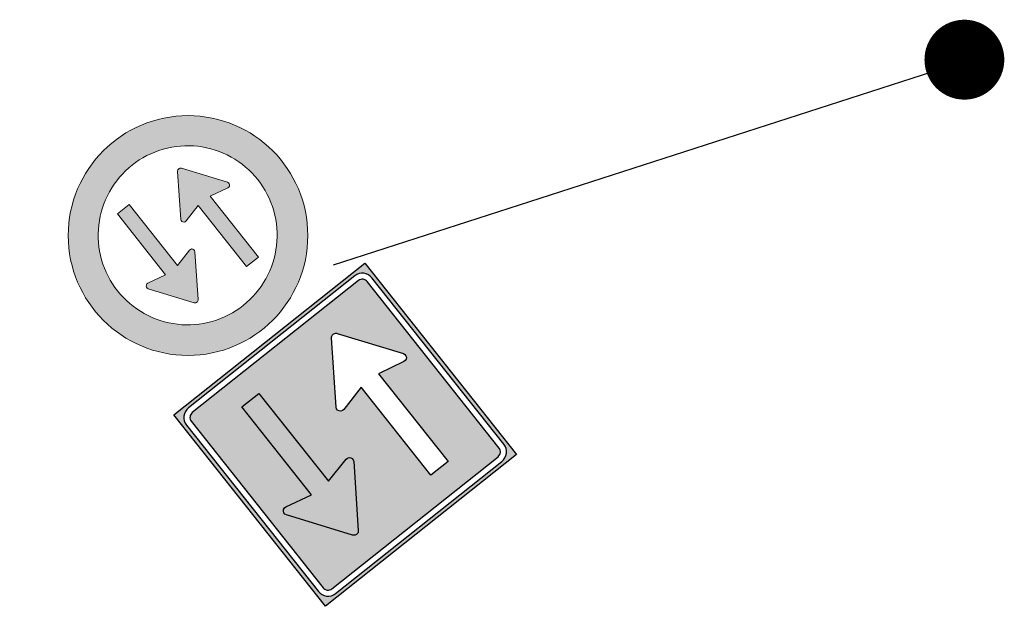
# Model space of a CAD drawing. Header units: metres. Extents: x 197090 to 197675, y 354829 to 355564.
# Tile 10 of 12: x 197272.3 to 197284.63, y 355305.24 to 355312.58. Entities that reach past the tile are written whole.
import ezdxf

# ---------------------------------------------------------------- set-up
doc = ezdxf.new("R2010")
doc.units = ezdxf.units.M
doc.layers.get('0').update_dxf_attribs({"lineweight": 25})

# ---------------------------------------------------------------- blocks, each defined once
blk = doc.blocks.new('F05')
h = blk.add_hatch(color=10)
h.paths.add_polyline_path([(0.374, -0.0016), (0.3736, -0.0201), (0.3723, -0.0384), (0.37, -0.0565), (0.3669, -0.0744), (0.3629, -0.0922), (0.358, -0.1098), (0.3523, -0.1273), (0.3456, -0.1445), (0.3381, -0.1614), (0.3299, -0.1778), (0.3209, -0.1937), (0.3111, -0.2091), (0.3006, -0.224), (0.2894, -0.2384), (0.2774, -0.2523), (0.2646, -0.2657), (0.2513, -0.2785), (0.2374, -0.2905), (0.223, -0.3017), (0.2081, -0.3122), (0.1927, -0.3219), (0.1768, -0.3309), (0.1604, -0.3392), (0.1434, -0.3467), (0.1262, -0.3533), (0.1088, -0.3591), (0.0912, -0.364), (0.0734, -0.368), (0.0554, -0.3711), (0.0373, -0.3733), (0.019, -0.3746), (0.0005, -0.3751), (-0.0179, -0.3746), (-0.0362, -0.3733), (-0.0544, -0.3711), (-0.0723, -0.368), (-0.0901, -0.364), (-0.1077, -0.3591), (-0.1251, -0.3533), (-0.1424, -0.3467), (-0.1593, -0.3392), (-0.1757, -0.3309), (-0.1916, -0.3219), (-0.207, -0.3122), (-0.2219, -0.3017), (-0.2363, -0.2905), (-0.2502, -0.2785), (-0.2636, -0.2657), (-0.2763, -0.2523), (-0.2883, -0.2384), (-0.2996, -0.224), (-0.3101, -0.2091), (-0.3198, -0.1937), (-0.3288, -0.1778), (-0.3371, -0.1614), (-0.3445, -0.1445), (-0.3512, -0.1273), (-0.357, -0.1098), (-0.3619, -0.0922), (-0.3659, -0.0744), (-0.369, -0.0565), (-0.3712, -0.0384), (-0.3725, -0.0201), (-0.373, -0.0016), (-0.3725, 0.0169), (-0.3712, 0.0352), (-0.369, 0.0533), (-0.3659, 0.0713), (-0.3619, 0.089), (-0.357, 0.1067), (-0.3512, 0.1241), (-0.3445, 0.1413), (-0.3371, 0.1583), (-0.3288, 0.1747), (-0.3198, 0.1906), (-0.3101, 0.206), (-0.2996, 0.2209), (-0.2883, 0.2353), (-0.2763, 0.2491), (-0.2636, 0.2625), (-0.2502, 0.2753), (-0.2363, 0.2873), (-0.2219, 0.2985), (-0.207, 0.309), (-0.1916, 0.3188), (-0.1757, 0.3278), (-0.1593, 0.336), (-0.1424, 0.3435), (-0.1251, 0.3501), (-0.1077, 0.3559), (-0.0901, 0.3608), (-0.0723, 0.3648), (-0.0544, 0.3679), (-0.0362, 0.3701), (-0.0179, 0.3715), (0.0005, 0.3719), (0.019, 0.3715), (0.0373, 0.3701), (0.0554, 0.3679), (0.0734, 0.3648), (0.0912, 0.3608), (0.1088, 0.3559), (0.1262, 0.3501), (0.1434, 0.3435), (0.1604, 0.336), (0.1768, 0.3278), (0.1927, 0.3188), (0.2081, 0.309), (0.223, 0.2985), (0.2374, 0.2873), (0.2513, 0.2753), (0.2646, 0.2625), (0.2774, 0.2491), (0.2894, 0.2353), (0.3006, 0.2209), (0.3111, 0.206), (0.3209, 0.1906), (0.3299, 0.1747), (0.3381, 0.1583), (0.3456, 0.1413), (0.3523, 0.1241), (0.358, 0.1067), (0.3629, 0.089), (0.3669, 0.0713), (0.37, 0.0533), (0.3723, 0.0352), (0.3736, 0.0169)], flags=16)
edge = h.paths.add_edge_path()
edge.add_arc((0, 0), 0.5, 0, 360)
for color, points in [(256, [(-0.1742, -0.0711), (-0.2538, -0.0525), (-0.2586, -0.0524), (-0.2632, -0.0542), (-0.2668, -0.0576), (-0.2687, -0.0622), (-0.2688, -0.0671), (-0.2669, -0.0716), (-0.1531, -0.2362), (-0.1515, -0.2381), (-0.1496, -0.2397), (-0.1474, -0.2409), (-0.145, -0.2416), (-0.1425, -0.2418), (-0.1401, -0.2416), (-0.1377, -0.2409), (-0.1355, -0.2397), (-0.1336, -0.2381), (-0.132, -0.2362), (-0.0182, -0.0716), (-0.0163, -0.0671), (-0.0164, -0.0622), (-0.0183, -0.0576), (-0.0219, -0.0542), (-0.0265, -0.0524), (-0.0313, -0.0525), (-0.1109, -0.0711), (-0.1109, 0.253), (-0.1742, 0.253)]), (10, [(0.0193, 0.071), (0.0174, 0.0664), (0.0175, 0.0615), (0.0194, 0.057), (0.023, 0.0535), (0.0276, 0.0517), (0.0324, 0.0518), (0.112, 0.0704), (0.112, -0.2537), (0.1752, -0.2537), (0.1752, 0.0704), (0.2548, 0.0518), (0.2598, 0.0517), (0.2643, 0.0535), (0.2679, 0.057), (0.2698, 0.0615), (0.2699, 0.0664), (0.268, 0.071), (0.1542, 0.2355), (0.1526, 0.2374), (0.1507, 0.239), (0.1485, 0.2402), (0.1461, 0.2409), (0.1437, 0.2411), (0.1412, 0.2409), (0.1388, 0.2402), (0.1366, 0.239), (0.1347, 0.2374), (0.1331, 0.2355)])]:
    blk.add_hatch(color=color).paths.add_polyline_path(points)
at = {"lineweight": 9}
for points in [[(0.374, -0.0016), (0.3736, -0.0201), (0.3723, -0.0384), (0.37, -0.0565), (0.3669, -0.0744), (0.3629, -0.0922), (0.358, -0.1098), (0.3523, -0.1273), (0.3456, -0.1445), (0.3381, -0.1614), (0.3299, -0.1778), (0.3209, -0.1937), (0.3111, -0.2091), (0.3006, -0.224), (0.2894, -0.2384), (0.2774, -0.2523), (0.2646, -0.2657), (0.2513, -0.2785), (0.2374, -0.2905), (0.223, -0.3017), (0.2081, -0.3122), (0.1927, -0.3219), (0.1768, -0.3309), (0.1604, -0.3392), (0.1434, -0.3467), (0.1262, -0.3533), (0.1088, -0.3591), (0.0912, -0.364), (0.0734, -0.368), (0.0554, -0.3711), (0.0373, -0.3733), (0.019, -0.3746), (0.0005, -0.3751), (-0.0179, -0.3746), (-0.0362, -0.3733), (-0.0544, -0.3711), (-0.0723, -0.368), (-0.0901, -0.364), (-0.1077, -0.3591), (-0.1251, -0.3533), (-0.1424, -0.3467), (-0.1593, -0.3392), (-0.1757, -0.3309), (-0.1916, -0.3219), (-0.207, -0.3122), (-0.2219, -0.3017), (-0.2363, -0.2905), (-0.2502, -0.2785), (-0.2636, -0.2657), (-0.2763, -0.2523), (-0.2883, -0.2384), (-0.2996, -0.224), (-0.3101, -0.2091), (-0.3198, -0.1937), (-0.3288, -0.1778), (-0.3371, -0.1614), (-0.3445, -0.1445), (-0.3512, -0.1273), (-0.357, -0.1098), (-0.3619, -0.0922), (-0.3659, -0.0744), (-0.369, -0.0565), (-0.3712, -0.0384), (-0.3725, -0.0201), (-0.373, -0.0016), (-0.3725, 0.0169), (-0.3712, 0.0352), (-0.369, 0.0533), (-0.3659, 0.0713), (-0.3619, 0.089), (-0.357, 0.1067), (-0.3512, 0.1241), (-0.3445, 0.1413), (-0.3371, 0.1583), (-0.3288, 0.1747), (-0.3198, 0.1906), (-0.3101, 0.206), (-0.2996, 0.2209), (-0.2883, 0.2353), (-0.2763, 0.2491), (-0.2636, 0.2625), (-0.2502, 0.2753), (-0.2363, 0.2873), (-0.2219, 0.2985), (-0.207, 0.309), (-0.1916, 0.3188), (-0.1757, 0.3278), (-0.1593, 0.336), (-0.1424, 0.3435), (-0.1251, 0.3501), (-0.1077, 0.3559), (-0.0901, 0.3608), (-0.0723, 0.3648), (-0.0544, 0.3679), (-0.0362, 0.3701), (-0.0179, 0.3715), (0.0005, 0.3719), (0.019, 0.3715), (0.0373, 0.3701), (0.0554, 0.3679), (0.0734, 0.3648), (0.0912, 0.3608), (0.1088, 0.3559), (0.1262, 0.3501), (0.1434, 0.3435), (0.1604, 0.336), (0.1768, 0.3278), (0.1927, 0.3188), (0.2081, 0.309), (0.223, 0.2985), (0.2374, 0.2873), (0.2513, 0.2753), (0.2646, 0.2625), (0.2774, 0.2491), (0.2894, 0.2353), (0.3006, 0.2209), (0.3111, 0.206), (0.3209, 0.1906), (0.3299, 0.1747), (0.3381, 0.1583), (0.3456, 0.1413), (0.3523, 0.1241), (0.358, 0.1067), (0.3629, 0.089), (0.3669, 0.0713), (0.37, 0.0533), (0.3723, 0.0352), (0.3736, 0.0169), (0.374, -0.0016)], [(-0.1109, 0.253), (-0.1109, -0.0711), (-0.0313, -0.0525), (-0.0265, -0.0524), (-0.0219, -0.0542), (-0.0183, -0.0576), (-0.0164, -0.0622), (-0.0163, -0.0671), (-0.0182, -0.0716), (-0.132, -0.2362), (-0.1336, -0.2381), (-0.1355, -0.2397), (-0.1377, -0.2409), (-0.1401, -0.2416), (-0.1425, -0.2418), (-0.145, -0.2416), (-0.1474, -0.2409), (-0.1496, -0.2397), (-0.1515, -0.2381), (-0.1531, -0.2362), (-0.2669, -0.0716), (-0.2688, -0.0671), (-0.2687, -0.0622), (-0.2668, -0.0576), (-0.2632, -0.0542), (-0.2586, -0.0524), (-0.2538, -0.0525), (-0.1742, -0.0711), (-0.1742, 0.253), (-0.1109, 0.253)], [(0.112, -0.2537), (0.112, 0.0704), (0.0324, 0.0518), (0.0276, 0.0517), (0.023, 0.0535), (0.0194, 0.057), (0.0175, 0.0615), (0.0174, 0.0664), (0.0193, 0.071), (0.1331, 0.2355), (0.1347, 0.2374), (0.1366, 0.239), (0.1388, 0.2402), (0.1412, 0.2409), (0.1437, 0.2411), (0.1461, 0.2409), (0.1485, 0.2402), (0.1507, 0.239), (0.1526, 0.2374), (0.1542, 0.2355), (0.268, 0.071), (0.2699, 0.0664), (0.2698, 0.0615), (0.2679, 0.057), (0.2643, 0.0535), (0.2598, 0.0517), (0.2548, 0.0518), (0.1752, 0.0704), (0.1752, -0.2537), (0.112, -0.2537)]]:
    blk.add_lwpolyline(points, close=True, dxfattribs=at)
blk.add_circle((0, 0), 0.5, dxfattribs=at)
blk = doc.blocks.new('F06')
h = blk.add_hatch(color=170)
h.paths.add_polyline_path([(-0.5093, 1.0187), (-0.5093, 0), (0.5093, 0), (0.5093, 1.0187)])
h.paths.add_polyline_path([(-0.4792, 0.9885), (-0.4714, 0.9948), (-0.4626, 0.9995), (-0.4531, 1.0024), (-0.4432, 1.0034), (0.4432, 1.0034), (0.4531, 1.0024), (0.4626, 0.9995), (0.4714, 0.9948), (0.4792, 0.9885), (0.4855, 0.9808), (0.4902, 0.972), (0.4931, 0.9624), (0.4941, 0.9525), (0.4941, 0.0662), (0.4931, 0.0563), (0.4902, 0.0467), (0.4855, 0.0379), (0.4792, 0.0302), (0.4714, 0.0238), (0.4626, 0.0191), (0.4531, 0.0162), (0.4432, 0.0153), (-0.4432, 0.0153), (-0.4531, 0.0162), (-0.4626, 0.0191), (-0.4714, 0.0238), (-0.4792, 0.0302), (-0.4855, 0.0379), (-0.4902, 0.0467), (-0.4931, 0.0563), (-0.4941, 0.0662), (-0.4941, 0.9525), (-0.4931, 0.9624), (-0.4902, 0.972), (-0.4855, 0.9808)], flags=16)
h.paths.add_polyline_path([(-0.4611, 0.9705), (-0.4573, 0.9737), (-0.4529, 0.976), (-0.4481, 0.9775), (-0.4432, 0.978), (0.4432, 0.978), (0.4481, 0.9775), (0.4529, 0.976), (0.4573, 0.9737), (0.4611, 0.9705), (0.4643, 0.9666), (0.4667, 0.9622), (0.4681, 0.9574), (0.4686, 0.9525), (0.4686, 0.0662), (0.4681, 0.0613), (0.4667, 0.0565), (0.4643, 0.0521), (0.4611, 0.0482), (0.4573, 0.045), (0.4529, 0.0427), (0.4481, 0.0412), (0.4432, 0.0407), (-0.4432, 0.0407), (-0.4481, 0.0412), (-0.4529, 0.0427), (-0.4573, 0.045), (-0.4611, 0.0482), (-0.4643, 0.0521), (-0.4667, 0.0566), (-0.4682, 0.0614), (-0.4686, 0.0664), (-0.4686, 0.9523), (-0.4682, 0.9573), (-0.4667, 0.9621), (-0.4643, 0.9666)], flags=0)
h.paths.add_polyline_path([(-0.2666, 0.8682), (-0.1754, 0.8682), (-0.1754, 0.4003), (-0.0605, 0.4272), (-0.0534, 0.4273), (-0.0468, 0.4247), (-0.0417, 0.4197), (-0.0389, 0.4132), (-0.0388, 0.4061), (-0.0415, 0.3995), (-0.2058, 0.162), (-0.2081, 0.1592), (-0.2109, 0.1569), (-0.214, 0.1552), (-0.2174, 0.1542), (-0.221, 0.1538), (-0.2245, 0.1542), (-0.228, 0.1552), (-0.2311, 0.1569), (-0.2339, 0.1592), (-0.2362, 0.162), (-0.4005, 0.3995), (-0.4032, 0.4061), (-0.4031, 0.4132), (-0.4003, 0.4197), (-0.3952, 0.4247), (-0.3886, 0.4273), (-0.3815, 0.4272), (-0.2666, 0.4003)], flags=0)
h.paths.add_polyline_path([(0.2058, 0.8608), (0.2081, 0.8636), (0.2109, 0.8659), (0.2141, 0.8675), (0.2175, 0.8685), (0.221, 0.8689), (0.2246, 0.8685), (0.228, 0.8675), (0.2312, 0.8659), (0.2339, 0.8636), (0.2362, 0.8608), (0.4005, 0.6232), (0.4033, 0.6167), (0.4032, 0.6096), (0.4004, 0.603), (0.3952, 0.598), (0.3886, 0.5954), (0.3816, 0.5955), (0.2666, 0.6225), (0.2666, 0.1545), (0.1755, 0.1545), (0.1755, 0.6225), (0.0605, 0.5955), (0.0535, 0.5954), (0.0469, 0.598), (0.0417, 0.603), (0.0389, 0.6096), (0.0388, 0.6167), (0.0415, 0.6232)], flags=0)
blk.add_hatch(color=10).paths.add_polyline_path([(-0.1754, 0.8682), (-0.1754, 0.4003), (-0.0605, 0.4272), (-0.0534, 0.4273), (-0.0468, 0.4247), (-0.0417, 0.4197), (-0.0389, 0.4132), (-0.0388, 0.4061), (-0.0415, 0.3995), (-0.2058, 0.162), (-0.2081, 0.1592), (-0.2109, 0.1569), (-0.214, 0.1552), (-0.2174, 0.1542), (-0.221, 0.1538), (-0.2245, 0.1542), (-0.228, 0.1552), (-0.2311, 0.1569), (-0.2339, 0.1592), (-0.2362, 0.162), (-0.4005, 0.3995), (-0.4032, 0.4061), (-0.4031, 0.4132), (-0.4003, 0.4197), (-0.3952, 0.4247), (-0.3886, 0.4273), (-0.3815, 0.4272), (-0.2666, 0.4003), (-0.2666, 0.8682)])
for points in [[(-0.5093, 1.0187), (0.5093, 1.0187), (0.5093, 0), (-0.5093, 0), (-0.5093, 1.0187)], [(0.4941, 0.9525), (0.4931, 0.9624), (0.4902, 0.972), (0.4855, 0.9808), (0.4792, 0.9885), (0.4714, 0.9948), (0.4626, 0.9995), (0.4531, 1.0024), (0.4432, 1.0034), (-0.4432, 1.0034), (-0.4531, 1.0024), (-0.4626, 0.9995), (-0.4714, 0.9948), (-0.4792, 0.9885), (-0.4855, 0.9808), (-0.4902, 0.972), (-0.4931, 0.9624), (-0.4941, 0.9525), (-0.4941, 0.0662), (-0.4931, 0.0563), (-0.4902, 0.0467), (-0.4855, 0.0379), (-0.4792, 0.0302), (-0.4714, 0.0238), (-0.4626, 0.0191), (-0.4531, 0.0162), (-0.4432, 0.0153), (0.4432, 0.0153), (0.4531, 0.0162), (0.4626, 0.0191), (0.4714, 0.0238), (0.4792, 0.0302), (0.4855, 0.0379), (0.4902, 0.0467), (0.4931, 0.0563), (0.4941, 0.0662), (0.4941, 0.9525)], [(0.4686, 0.9525), (0.4681, 0.9574), (0.4667, 0.9622), (0.4643, 0.9666), (0.4611, 0.9705), (0.4573, 0.9737), (0.4529, 0.976), (0.4481, 0.9775), (0.4432, 0.978), (-0.4432, 0.978), (-0.4481, 0.9775), (-0.4529, 0.976), (-0.4573, 0.9737), (-0.4611, 0.9705), (-0.4643, 0.9666), (-0.4667, 0.9621), (-0.4682, 0.9573), (-0.4686, 0.9523), (-0.4686, 0.0664), (-0.4682, 0.0614), (-0.4667, 0.0566), (-0.4643, 0.0521), (-0.4611, 0.0482), (-0.4573, 0.045), (-0.4529, 0.0427), (-0.4481, 0.0412), (-0.4432, 0.0407), (0.4432, 0.0407), (0.4481, 0.0412), (0.4529, 0.0427), (0.4573, 0.045), (0.4611, 0.0482), (0.4643, 0.0521), (0.4667, 0.0565), (0.4681, 0.0613), (0.4686, 0.0662), (0.4686, 0.9525)], [(-0.1754, 0.8682), (-0.1754, 0.4003), (-0.0605, 0.4272), (-0.0534, 0.4273), (-0.0468, 0.4247), (-0.0417, 0.4197), (-0.0389, 0.4132), (-0.0388, 0.4061), (-0.0415, 0.3995), (-0.2058, 0.162), (-0.2081, 0.1592), (-0.2109, 0.1569), (-0.214, 0.1552), (-0.2174, 0.1542), (-0.221, 0.1538), (-0.2245, 0.1542), (-0.228, 0.1552), (-0.2311, 0.1569), (-0.2339, 0.1592), (-0.2362, 0.162), (-0.4005, 0.3995), (-0.4032, 0.4061), (-0.4031, 0.4132), (-0.4003, 0.4197), (-0.3952, 0.4247), (-0.3886, 0.4273), (-0.3815, 0.4272), (-0.2666, 0.4003), (-0.2666, 0.8682), (-0.1754, 0.8682)], [(-0.1754, 0.8682), (-0.1754, 0.4003), (-0.0605, 0.4272), (-0.0534, 0.4273), (-0.0468, 0.4247), (-0.0417, 0.4197), (-0.0389, 0.4132), (-0.0388, 0.4061), (-0.0415, 0.3995), (-0.2058, 0.162), (-0.2081, 0.1592), (-0.2109, 0.1569), (-0.214, 0.1552), (-0.2174, 0.1542), (-0.221, 0.1538), (-0.2245, 0.1542), (-0.228, 0.1552), (-0.2311, 0.1569), (-0.2339, 0.1592), (-0.2362, 0.162), (-0.4005, 0.3995), (-0.4032, 0.4061), (-0.4031, 0.4132), (-0.4003, 0.4197), (-0.3952, 0.4247), (-0.3886, 0.4273), (-0.3815, 0.4272), (-0.2666, 0.4003), (-0.2666, 0.8682), (-0.1754, 0.8682)], [(0.1755, 0.1545), (0.1755, 0.6225), (0.0605, 0.5955), (0.0535, 0.5954), (0.0469, 0.598), (0.0417, 0.603), (0.0389, 0.6096), (0.0388, 0.6167), (0.0415, 0.6232), (0.2058, 0.8608), (0.2081, 0.8636), (0.2109, 0.8659), (0.2141, 0.8675), (0.2175, 0.8685), (0.221, 0.8689), (0.2246, 0.8685), (0.228, 0.8675), (0.2312, 0.8659), (0.2339, 0.8636), (0.2362, 0.8608), (0.4005, 0.6232), (0.4033, 0.6167), (0.4032, 0.6096), (0.4004, 0.603), (0.3952, 0.598), (0.3886, 0.5954), (0.3816, 0.5955), (0.2666, 0.6225), (0.2666, 0.1545), (0.1755, 0.1545)]]:
    blk.add_lwpolyline(points, close=True)

msp = doc.modelspace()

# ---------------------------------------------------------------- linework, layer by layer
at = {"const_width": 0.5, "flags": 128}
msp.add_lwpolyline([(197283.878, 355312.076, 1), (197284.378, 355312.076, 1)], format="xyb", close=True, dxfattribs=at)
at = {"flags": 128}
msp.add_lwpolyline([(197284.115, 355312.051), (197276.223, 355309.506)], dxfattribs=at)

# ---------------------------------------------------------------- block references
at = {"xscale": 3, "yscale": 3}
for name, p, rotation in [('F05', (197274.405, 355309.876), 218.4142948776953), ('F06', (197277.323, 355306.187), 38.41429487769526)]:
    msp.add_blockref(name, p, dxfattribs=dict(at, rotation=rotation))

doc.saveas('drawing.dxf')
